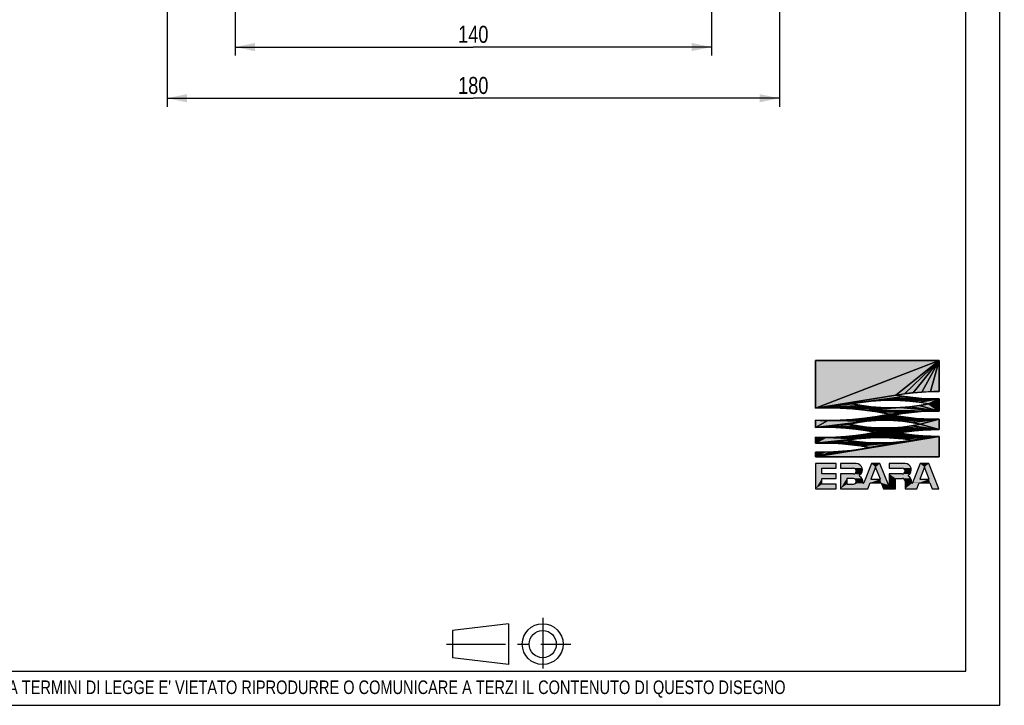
# Model space of a CAD drawing. Header units: millimetres. Extents: x 0 to 841, y 0 to 594.
# Tile 8 of 15: x 552 to 841, y 0 to 202. Entities that reach past the tile are written whole.
import ezdxf

# ---------------------------------------------------------------- set-up
doc = ezdxf.new("R2010")
doc.units = ezdxf.units.MM
doc.header["$LTSCALE"] = 46.2
doc.linetypes.add('CENTER', pattern=[0.6, 0.375, -0.075, 0.075, -0.075])
doc.layers.get('0').update_dxf_attribs({"linetype": 'CONTINUOUS'})
doc.layers.add('DEFAULT_1', color=7, linetype='CENTER')
doc.layers.add('QUOTE', color=7, linetype='CONTINUOUS')
doc.styles.get("Standard").update_dxf_attribs({"font": 'txt', "width": 0.8})
doc.styles.add('TEXTSTYLE_2', font='txt', dxfattribs={"width": 0.8})
doc.dimstyles.new('DIMSTYLE_3', dxfattribs={"dimtxt": 5, "dimasz": 5.8, "dimexe": 1.25, "dimexo": 1.5, "dimtad": 1, "dimdec": 3, "dimdsep": 46, "dimtxsty": 'STANDARD', "dimblk": '_FILLED', "dimblk1": '_FILLED', "dimblk2": '_FILLED', "dimcen": 0.09, "dimadec": 3, "dimazin": 2, "dimtp": 0.5, "dimtm": 0.5, "dimtfac": 1, "dimtdec": 3, "dimtofl": 0, "dimtmove": 0, "dimatfit": 3, "dimldrblk": '_FILLED', "dimfxl": 1, "dimtolj": 1, "dimarcsym": 0})

# ---------------------------------------------------------------- blocks, each defined once
blk = doc.blocks.new('EBARA_BL0', base_point=(804.25, 82.53))
at = {"color": 7, "linetype": 'CONTINUOUS'}
for p, q in [((822.18, 101.41), (785.87, 87.4)), ((785.87, 101.41), (785.87, 87.4)), ((785.87, 87.4), (822.18, 101.41)), ((822.18, 101.41), (785.87, 101.41)), ((785.87, 101.41), (822.18, 101.41)), ((785.87, 87.4), (785.87, 101.41)), ((822.18, 101.41), (809.46, 91.15)), ((809.46, 91.15), (822.18, 101.41)), ((822.18, 101.41), (811.99, 91.55)), ((811.99, 91.55), (822.18, 101.41)), ((822.18, 101.41), (814.53, 91.86)), ((814.53, 91.86), (822.18, 101.41)), ((822.18, 101.41), (817.07, 92.08)), ((817.07, 92.08), (822.18, 101.41)), ((822.18, 101.41), (819.63, 92.21)), ((819.63, 92.21), (822.18, 101.41)), ((822.18, 92.25), (822.18, 101.41)), ((822.18, 101.41), (822.18, 92.25)), ((809.46, 91.15), (785.87, 87.4)), ((785.87, 87.4), (809.46, 91.15)), ((811.99, 90.75), (785.87, 87.4)), ((785.87, 87.4), (811.99, 90.75)), ((811.99, 90.75), (802.23, 89.43)), ((802.23, 89.43), (811.99, 90.75)), ((814.53, 90.44), (802.23, 89.43)), ((802.23, 89.43), (814.53, 90.44)), ((814.53, 90.44), (805.06, 89.64)), ((805.06, 89.64), (814.53, 90.44)), ((817.07, 90.22), (805.06, 89.64)), ((805.06, 89.64), (817.07, 90.22)), ((819.63, 90.09), (805.06, 89.64)), ((805.06, 89.64), (819.63, 90.09)), ((819.63, 90.09), (807.89, 89.71)), ((807.89, 89.71), (819.63, 90.09)), ((807.89, 89.71), (822.18, 90.05)), ((822.18, 90.05), (807.89, 89.71)), ((809.46, 91.15), (811.99, 91.55)), ((811.99, 90.75), (809.46, 91.15)), ((810.72, 89.64), (822.18, 90.05)), ((822.18, 90.05), (810.72, 89.64)), ((811.99, 91.55), (814.53, 91.86)), ((814.53, 90.44), (811.99, 90.75)), ((813.55, 89.43), (822.18, 90.05)), ((822.18, 90.05), (813.55, 89.43)), ((814.53, 91.86), (817.07, 92.08)), ((817.07, 90.22), (814.53, 90.44)), ((816.36, 89.08), (822.18, 90.05)), ((822.18, 90.05), (816.36, 89.08)), ((817.07, 92.08), (819.63, 92.21)), ((819.63, 90.09), (817.07, 90.22)), ((819.15, 88.59), (822.18, 90.05)), ((822.18, 90.05), (819.15, 88.59)), ((819.63, 92.21), (822.18, 92.25)), ((822.18, 90.05), (819.63, 90.09)), ((822.18, 86.51), (822.18, 90.05)), ((822.18, 90.05), (822.18, 86.51)), ((802.23, 89.43), (785.87, 87.4)), ((785.87, 87.4), (802.23, 89.43)), ((799.42, 89.08), (785.87, 87.4)), ((785.87, 87.4), (799.42, 89.08)), ((796.63, 88.59), (785.87, 87.4)), ((785.87, 87.4), (796.63, 88.59)), ((799.42, 88.1), (785.87, 87.4)), ((785.87, 87.4), (799.42, 88.1)), ((802.23, 87.75), (785.87, 87.4)), ((785.87, 87.4), (802.23, 87.75)), ((785.87, 87.4), (789.5, 87.46)), ((802.23, 87.75), (789.5, 87.46)), ((789.5, 87.46), (802.23, 87.75)), ((805.06, 87.54), (789.5, 87.46)), ((789.5, 87.46), (805.06, 87.54)), ((789.5, 87.46), (807.89, 87.47)), ((807.89, 87.47), (789.5, 87.46)), ((789.5, 87.46), (793.13, 87.37)), ((793.13, 87.37), (807.89, 87.47)), ((807.89, 87.47), (793.13, 87.37)), ((793.13, 87.37), (796.75, 87.14)), ((796.63, 88.59), (799.42, 89.08)), ((799.42, 88.1), (796.63, 88.59)), ((796.75, 87.14), (810.72, 87.54)), ((810.72, 87.54), (796.75, 87.14)), ((796.75, 87.14), (807.89, 87.47)), ((807.89, 87.47), (796.75, 87.14)), ((796.75, 87.14), (800.36, 86.77)), ((799.42, 89.08), (802.23, 89.43)), ((802.23, 87.75), (799.42, 88.1)), ((800.36, 86.77), (810.72, 87.54)), ((810.72, 87.54), (800.36, 86.77)), ((802.23, 89.43), (805.06, 89.64)), ((805.06, 87.54), (802.23, 87.75)), ((805.06, 89.64), (807.89, 89.71)), ((807.89, 87.47), (805.06, 87.54)), ((807.89, 89.71), (810.72, 89.64)), ((810.72, 87.54), (807.89, 87.47)), ((810.72, 89.64), (813.55, 89.43)), ((813.55, 87.75), (810.72, 87.54)), ((822.18, 86.51), (810.72, 87.54)), ((810.72, 87.54), (822.18, 86.51)), ((813.55, 89.43), (816.36, 89.08)), ((816.36, 88.1), (813.55, 87.75)), ((822.18, 86.51), (813.55, 87.75)), ((813.55, 87.75), (822.18, 86.51)), ((816.36, 89.08), (819.15, 88.59)), ((819.15, 88.59), (816.36, 88.1)), ((822.18, 86.51), (816.36, 88.1)), ((816.36, 88.1), (822.18, 86.51)), ((822.18, 86.51), (819.15, 88.59)), ((819.15, 88.59), (822.18, 86.51)), ((793.13, 83.82), (822.18, 84.1)), ((822.18, 84.1), (793.13, 83.82)), ((796.75, 84.05), (793.13, 83.82)), ((800.36, 84.42), (796.75, 84.05)), ((815.41, 84.36), (796.75, 84.05)), ((796.75, 84.05), (815.41, 84.36)), ((817.66, 84.2), (796.75, 84.05)), ((796.75, 84.05), (817.66, 84.2)), ((819.92, 84.11), (796.75, 84.05)), ((796.75, 84.05), (819.92, 84.11)), ((796.75, 84.05), (822.18, 84.1)), ((822.18, 84.1), (796.75, 84.05)), ((800.36, 86.77), (822.18, 86.51)), ((822.18, 86.51), (800.36, 86.77)), ((800.36, 86.77), (819.47, 86.48)), ((800.36, 86.77), (803.95, 86.25)), ((819.47, 86.48), (800.36, 86.77)), ((803.95, 84.94), (800.36, 84.42)), ((810.92, 84.92), (800.36, 84.42)), ((800.36, 84.42), (810.92, 84.92)), ((800.36, 84.42), (813.16, 84.6)), ((813.16, 84.6), (800.36, 84.42)), ((800.36, 84.42), (815.41, 84.36)), ((815.41, 84.36), (800.36, 84.42)), ((819.47, 86.48), (803.95, 86.25)), ((803.95, 86.25), (819.47, 86.48)), ((803.95, 86.25), (816.76, 86.34)), ((816.76, 86.34), (803.95, 86.25)), ((803.95, 86.25), (814.06, 86.1)), ((803.95, 86.25), (807.52, 85.6)), ((814.06, 86.1), (803.95, 86.25)), ((807.52, 85.6), (803.95, 84.94)), ((803.95, 84.94), (808.7, 85.31)), ((808.7, 85.31), (803.95, 84.94)), ((803.95, 84.94), (810.92, 84.92)), ((810.92, 84.92), (803.95, 84.94)), ((806.18, 83.78), (822.18, 84.1)), ((822.18, 84.1), (806.18, 83.78)), ((814.06, 86.1), (807.52, 85.6)), ((807.52, 85.6), (814.06, 86.1)), ((807.52, 85.6), (811.37, 85.76)), ((811.37, 85.76), (807.52, 85.6)), ((807.52, 85.6), (808.7, 85.31)), ((808.7, 85.31), (807.52, 85.6)), ((808.7, 85.31), (811.37, 85.76)), ((810.92, 84.92), (808.7, 85.31)), ((808.81, 83.71), (822.18, 84.1)), ((822.18, 84.1), (808.81, 83.71)), ((813.16, 84.6), (810.92, 84.92)), ((811.37, 85.76), (814.06, 86.1)), ((811.43, 83.49), (822.18, 84.1)), ((822.18, 84.1), (811.43, 83.49)), ((815.41, 84.36), (813.16, 84.6)), ((814.03, 83.13), (822.18, 84.1)), ((822.18, 84.1), (814.03, 83.13)), ((814.06, 86.1), (816.76, 86.34)), ((817.66, 84.2), (815.41, 84.36)), ((816.61, 82.63), (822.18, 84.1)), ((822.18, 84.1), (816.61, 82.63)), ((816.76, 86.34), (819.47, 86.48)), ((819.92, 84.11), (817.66, 84.2)), ((819.47, 86.48), (822.18, 86.51)), ((822.18, 84.1), (819.92, 84.11)), ((822.18, 81.07), (822.18, 84.1)), ((822.18, 84.1), (822.18, 81.07)), ((785.87, 83.79), (785.87, 81.71)), ((789.5, 83.73), (785.87, 83.79)), ((785.87, 81.71), (785.87, 83.79)), ((789.5, 83.73), (785.87, 81.71)), ((785.87, 81.71), (789.5, 83.73)), ((800.94, 83.49), (785.87, 81.71)), ((785.87, 81.71), (800.94, 83.49)), ((798.33, 83.13), (785.87, 81.71)), ((785.87, 81.71), (798.33, 83.13)), ((795.75, 82.63), (785.87, 81.71)), ((785.87, 81.71), (795.75, 82.63)), ((798.33, 82.15), (785.87, 81.71)), ((785.87, 81.71), (798.33, 82.15)), ((785.87, 81.71), (788.83, 81.76)), ((798.33, 82.15), (788.83, 81.76)), ((788.83, 81.76), (798.33, 82.15)), ((788.83, 81.76), (800.94, 81.8)), ((800.94, 81.8), (788.83, 81.76)), ((788.83, 81.76), (791.78, 81.69)), ((793.13, 83.82), (789.5, 83.73)), ((789.5, 83.73), (806.18, 83.78)), ((806.18, 83.78), (789.5, 83.73)), ((789.5, 83.73), (803.56, 83.71)), ((803.56, 83.71), (789.5, 83.73)), ((789.5, 83.73), (800.94, 83.49)), ((800.94, 83.49), (789.5, 83.73)), ((791.78, 81.69), (800.94, 81.8)), ((800.94, 81.8), (791.78, 81.69)), ((791.78, 81.69), (803.56, 81.6)), ((791.78, 81.69), (794.72, 81.51)), ((803.56, 81.6), (791.78, 81.69)), ((806.18, 83.78), (793.13, 83.82)), ((793.13, 83.82), (806.18, 83.78)), ((803.56, 81.6), (794.72, 81.51)), ((794.72, 81.51), (803.56, 81.6)), ((794.72, 81.51), (806.18, 81.53)), ((806.18, 81.53), (794.72, 81.51)), ((794.72, 81.51), (797.66, 81.21)), ((795.75, 82.63), (798.33, 83.13)), ((798.33, 82.15), (795.75, 82.63)), ((797.66, 81.21), (808.81, 81.6)), ((808.81, 81.6), (797.66, 81.21)), ((797.66, 81.21), (806.18, 81.53)), ((806.18, 81.53), (797.66, 81.21)), ((797.66, 81.21), (822.18, 81.07)), ((797.66, 81.21), (800.58, 80.78)), ((822.18, 81.07), (797.66, 81.21)), ((798.33, 83.13), (800.94, 83.49)), ((800.94, 81.8), (798.33, 82.15)), ((822.18, 81.07), (800.58, 80.78)), ((800.58, 80.78), (822.18, 81.07)), ((800.94, 83.49), (803.56, 83.71)), ((803.56, 81.6), (800.94, 81.8)), ((803.56, 83.71), (806.18, 83.78)), ((806.18, 81.53), (803.56, 81.6)), ((806.18, 83.78), (808.81, 83.71)), ((808.81, 81.6), (806.18, 81.53)), ((808.81, 83.71), (811.43, 83.49)), ((811.43, 81.8), (808.81, 81.6)), ((822.18, 81.07), (808.81, 81.6)), ((808.81, 81.6), (822.18, 81.07)), ((811.43, 83.49), (814.03, 83.13)), ((814.03, 82.15), (811.43, 81.8)), ((822.18, 81.07), (811.43, 81.8)), ((811.43, 81.8), (822.18, 81.07)), ((814.03, 83.13), (816.61, 82.63)), ((816.61, 82.63), (814.03, 82.15)), ((822.18, 81.07), (814.03, 82.15)), ((814.03, 82.15), (822.18, 81.07)), ((822.18, 81.07), (816.61, 82.63)), ((816.61, 82.63), (822.18, 81.07)), ((819.77, 81.02), (822.18, 81.07)), ((785.87, 73), (822.18, 79.07)), ((822.18, 79.07), (785.87, 73)), ((785.87, 78.78), (785.87, 77.08)), ((788.83, 78.73), (785.87, 78.78)), ((785.87, 77.08), (785.87, 78.78)), ((788.83, 78.73), (785.87, 77.08)), ((785.87, 77.08), (788.83, 78.73)), ((797.88, 78.31), (785.87, 77.08)), ((785.87, 77.08), (797.88, 78.31)), ((788.83, 78.73), (822.18, 79.07)), ((822.18, 79.07), (788.83, 78.73)), ((791.78, 78.8), (788.83, 78.73)), ((803.35, 78.7), (788.83, 78.73)), ((788.83, 78.73), (800.61, 78.57)), ((800.61, 78.57), (788.83, 78.73)), ((788.83, 78.73), (797.88, 78.31)), ((797.88, 78.31), (788.83, 78.73)), ((788.83, 78.73), (803.35, 78.7)), ((791.78, 78.8), (822.18, 79.07)), ((822.18, 79.07), (791.78, 78.8)), ((794.72, 78.99), (791.78, 78.8)), ((797.66, 79.29), (794.72, 78.99)), ((817.35, 79.25), (794.72, 78.99)), ((794.72, 78.99), (817.35, 79.25)), ((819.77, 79.13), (794.72, 78.99)), ((794.72, 78.99), (819.77, 79.13)), ((794.72, 78.99), (822.18, 79.07)), ((822.18, 79.07), (794.72, 78.99)), ((795.17, 77.92), (797.88, 78.31)), ((800.58, 79.71), (797.66, 79.29)), ((797.66, 79.29), (814.94, 79.45)), ((814.94, 79.45), (797.66, 79.29)), ((797.66, 79.29), (817.35, 79.25)), ((817.35, 79.25), (797.66, 79.29)), ((797.88, 78.31), (800.61, 78.57)), ((799.08, 75.31), (822.18, 79.07)), ((822.18, 79.07), (799.08, 75.31)), ((819.77, 81.02), (800.58, 80.78)), ((800.58, 80.78), (819.77, 81.02)), ((800.58, 80.78), (817.35, 80.89)), ((817.35, 80.89), (800.58, 80.78)), ((800.58, 80.78), (814.94, 80.69)), ((800.58, 80.78), (803.49, 80.25)), ((814.94, 80.69), (800.58, 80.78)), ((803.49, 80.25), (800.58, 79.71)), ((810.14, 80.07), (800.58, 79.71)), ((800.58, 79.71), (810.14, 80.07)), ((800.58, 79.71), (812.54, 79.72)), ((812.54, 79.72), (800.58, 79.71)), ((800.58, 79.71), (814.94, 79.45)), ((814.94, 79.45), (800.58, 79.71)), ((800.61, 78.57), (803.35, 78.7)), ((801.69, 75.76), (822.18, 79.07)), ((822.18, 79.07), (801.69, 75.76)), ((803.35, 78.7), (822.18, 79.07)), ((822.18, 79.07), (803.35, 78.7)), ((803.35, 78.7), (806.09, 78.7)), ((814.94, 80.69), (803.49, 80.25)), ((803.49, 80.25), (814.94, 80.69)), ((803.49, 80.25), (812.54, 80.42)), ((812.54, 80.42), (803.49, 80.25)), ((803.49, 80.25), (810.14, 80.07)), ((810.14, 80.07), (803.49, 80.25)), ((806.09, 78.7), (822.18, 79.07)), ((822.18, 79.07), (806.09, 78.7)), ((806.09, 78.7), (808.83, 78.57)), ((808.83, 78.57), (822.18, 79.07)), ((822.18, 79.07), (808.83, 78.57)), ((808.83, 78.57), (811.56, 78.31)), ((810.14, 80.07), (812.54, 80.42)), ((812.54, 79.72), (810.14, 80.07)), ((811.56, 78.31), (822.18, 79.07)), ((822.18, 79.07), (811.56, 78.31)), ((811.56, 78.31), (814.28, 77.92)), ((812.54, 80.42), (814.94, 80.69)), ((814.94, 79.45), (812.54, 79.72)), ((814.28, 77.92), (822.18, 79.07)), ((822.18, 79.07), (814.28, 77.92)), ((814.94, 80.69), (817.35, 80.89)), ((817.35, 79.25), (814.94, 79.45)), ((817.35, 80.89), (819.77, 81.02)), ((819.77, 79.13), (817.35, 79.25)), ((822.18, 79.07), (819.77, 79.13)), ((822.18, 73), (822.18, 79.07)), ((822.18, 79.07), (822.18, 73)), ((795.17, 77.92), (785.87, 77.08)), ((785.87, 77.08), (795.17, 77.92)), ((797.88, 77.53), (785.87, 77.08)), ((785.87, 77.08), (797.88, 77.53)), ((800.61, 77.26), (785.87, 77.08)), ((785.87, 77.08), (800.61, 77.26)), ((785.87, 77.08), (788.52, 77.1)), ((785.87, 73), (799.08, 75.31)), ((799.08, 75.31), (785.87, 73)), ((800.61, 77.26), (788.52, 77.1)), ((788.52, 77.1), (800.61, 77.26)), ((788.52, 77.1), (806.09, 77.13)), ((803.35, 77.13), (788.52, 77.1)), ((788.52, 77.1), (803.35, 77.13)), ((806.09, 77.13), (788.52, 77.1)), ((788.52, 77.1), (791.17, 77.03)), ((791.17, 77.03), (806.09, 77.13)), ((806.09, 77.13), (791.17, 77.03)), ((791.17, 77.03), (793.82, 76.86)), ((793.82, 76.86), (806.09, 77.13)), ((806.09, 77.13), (793.82, 76.86)), ((793.82, 76.86), (796.46, 76.59)), ((797.88, 77.53), (795.17, 77.92)), ((796.46, 76.59), (808.83, 77.26)), ((808.83, 77.26), (796.46, 76.59)), ((796.46, 76.59), (806.09, 77.13)), ((806.09, 77.13), (796.46, 76.59)), ((796.46, 76.59), (799.08, 76.23)), ((799.08, 75.31), (796.46, 74.95)), ((800.61, 77.26), (797.88, 77.53)), ((799.08, 76.23), (811.56, 77.53)), ((811.56, 77.53), (799.08, 76.23)), ((799.08, 76.23), (808.83, 77.26)), ((808.83, 77.26), (799.08, 76.23)), ((799.08, 76.23), (801.69, 75.76)), ((801.69, 75.76), (799.08, 75.31)), ((803.35, 77.13), (800.61, 77.26)), ((801.69, 75.76), (814.28, 77.92)), ((814.28, 77.92), (801.69, 75.76)), ((801.69, 75.76), (811.56, 77.53)), ((811.56, 77.53), (801.69, 75.76)), ((806.09, 77.13), (803.35, 77.13)), ((808.83, 77.26), (806.09, 77.13)), ((811.56, 77.53), (808.83, 77.26)), ((814.28, 77.92), (811.56, 77.53)), ((785.87, 73), (796.46, 74.95)), ((796.46, 74.95), (785.87, 73)), ((785.87, 73), (793.82, 74.68)), ((793.82, 74.68), (785.87, 73)), ((785.87, 73), (791.17, 74.51)), ((791.17, 74.51), (785.87, 73)), ((785.87, 74.46), (785.87, 73)), ((788.52, 74.44), (785.87, 74.46)), ((785.87, 73), (785.87, 74.46)), ((785.87, 73), (788.52, 74.44)), ((788.52, 74.44), (785.87, 73)), ((785.87, 73), (822.18, 73)), ((822.18, 73), (785.87, 73)), ((791.17, 74.51), (788.52, 74.44)), ((793.82, 74.68), (791.17, 74.51)), ((796.46, 74.95), (793.82, 74.68)), ((791.93, 71.05), (785.87, 71.05)), ((785.87, 71.05), (785.87, 63.66)), ((787.72, 69.71), (791.93, 69.71)), ((787.72, 68.02), (787.72, 69.71)), ((791.93, 69.71), (791.93, 71.05)), ((797.81, 71.05), (793.16, 71.05)), ((793.16, 71.05), (793.16, 69.71)), ((793.16, 69.71), (796.97, 69.71)), ((802.29, 71.05), (800.03, 65.39)), ((803.52, 69.99), (802.12, 66.5)), ((804.75, 71.05), (802.29, 71.05)), ((804.91, 66.5), (803.52, 69.99)), ((807.25, 64.8), (804.75, 71.05)), ((812.17, 71.05), (807.52, 71.05)), ((807.52, 71.05), (807.52, 69.71)), ((807.52, 69.71), (811.33, 69.71)), ((816.65, 71.05), (814.39, 65.41)), ((817.88, 69.99), (816.48, 66.5)), ((819.11, 71.05), (816.65, 71.05)), ((819.27, 66.5), (817.88, 69.99)), ((822.06, 63.66), (819.11, 71.05)), ((791.93, 68.02), (787.72, 68.02)), ((787.72, 66.69), (791.93, 66.69)), ((787.72, 64.99), (787.72, 66.69)), ((791.93, 66.69), (791.93, 68.02)), ((796.97, 68.02), (793.16, 68.02)), ((793.16, 68.02), (793.16, 63.66)), ((796.97, 66.69), (795, 66.69)), ((795, 66.69), (795, 64.99)), ((811.33, 68.02), (807.52, 68.02)), ((807.52, 68.02), (807.52, 64.85)), ((809.36, 66.69), (811.37, 66.69)), ((809.36, 63.66), (809.36, 66.69)), ((791.93, 64.99), (787.72, 64.99)), ((791.93, 63.66), (791.93, 64.99)), ((795, 64.99), (796.97, 64.99)), ((801.24, 63.66), (801.94, 65.4)), ((801.94, 65.4), (805.1, 65.4)), ((802.12, 66.5), (804.91, 66.5)), ((805.1, 65.4), (805.79, 63.66)), ((812.17, 65.87), (812.17, 63.66)), ((815.6, 63.66), (816.3, 65.4)), ((816.3, 65.4), (819.46, 65.4)), ((816.48, 66.5), (819.27, 66.5)), ((819.46, 65.4), (820.15, 63.66)), ((785.87, 63.66), (791.93, 63.66)), ((793.16, 63.66), (801.24, 63.66)), ((805.79, 63.66), (809.36, 63.66)), ((812.17, 63.66), (815.6, 63.66)), ((820.15, 63.66), (822.06, 63.66))]:
    blk.add_line(p, q, dxfattribs=at)
for centre, radius, start, end in [((822.08, 19.39), 72.86, 89.9211, 99.9748), ((822.08, 162.71), 72.67, 259.9974, 270.0791), ((789.13, -4.15), 91.61, 78.415, 92.0347), ((807.89, 32.57), 57.14, 78.6329, 101.3671), ((807.89, 144.64), 57.17, 258.6407, 281.3593), ((789.13, 175.34), 91.61, 267.9653, 281.585), ((821.62, 16), 70.51, 89.5451, 100.5654), ((821.39, 150.82), 66.73, 259.0346, 270.6838), ((788.62, 8.02), 73.74, 78.37, 92.1352), ((806.18, 35.66), 48.12, 77.4794, 102.5209), ((806.18, 131.18), 49.65, 257.8721, 282.1282), ((822.62, 2.61), 78.46, 90.321, 99.1535), ((788.62, 152.47), 73.74, 267.8648, 281.63), ((804.72, 21.31), 57.41, 80.419, 99.581), ((822.62, 157.53), 78.46, 260.8465, 269.679), ((787.9, 5.53), 71.57, 78.8935, 91.6259), ((787.83, 147.3), 72.86, 268.4651, 280.9705), ((804.72, 134.43), 57.31, 260.4022, 279.5978), ((796.97, 68.87), 0.846, 270.0055, 89.9945), ((797.81, 69.24), 1.81, 303.3213, 89.9975), ((811.33, 68.87), 0.846, 270.0055, 89.9945), ((812.18, 69.24), 1.81, 300.7885, 90.0231), ((796.97, 65.84), 0.846, 270.0056, 89.9944), ((798.92, 67.56), 0.2, 123.3413, 236.2957), ((797.62, 65.61), 2.14, 355.8945, 56.313), ((811.37, 65.88), 0.809, 359.4794, 89.9999), ((813.17, 67.56), 0.14, 120.8173, 238.5397), ((811.98, 65.61), 2.15, 356.413, 58.5531), ((799.9, 65.45), 0.14, 175.9511, 338.0176), ((807.38, 64.85), 0.14, 201.7137, 0.004), ((814.26, 65.47), 0.14, 176.4576, 338.0865)]:
    blk.add_arc(centre, radius, start, end, dxfattribs=at)
for points in [[(785.87, 87.4), (822.18, 101.41), (809.46, 91.15)], [(785.87, 87.4), (785.87, 101.41), (822.18, 101.41)], [(809.46, 91.15), (822.18, 101.41), (811.99, 91.55)], [(811.99, 91.55), (822.18, 101.41), (814.53, 91.86)], [(814.53, 91.86), (822.18, 101.41), (817.07, 92.08)], [(817.07, 92.08), (822.18, 101.41), (819.63, 92.21)], [(819.63, 92.21), (822.18, 101.41), (822.18, 92.25)], [(785.87, 87.4), (809.46, 91.15), (811.99, 90.75)], [(785.87, 87.4), (811.99, 90.75), (802.23, 89.43)], [(802.23, 89.43), (811.99, 90.75), (814.53, 90.44)], [(802.23, 89.43), (814.53, 90.44), (805.06, 89.64)], [(805.06, 89.64), (814.53, 90.44), (817.07, 90.22)], [(805.06, 89.64), (817.07, 90.22), (819.63, 90.09)], [(805.06, 89.64), (819.63, 90.09), (807.89, 89.71)], [(807.89, 89.71), (819.63, 90.09), (822.18, 90.05)], [(822.18, 90.05), (810.72, 89.64), (807.89, 89.71)], [(822.18, 90.05), (813.55, 89.43), (810.72, 89.64)], [(822.18, 90.05), (816.36, 89.08), (813.55, 89.43)], [(822.18, 90.05), (819.15, 88.59), (816.36, 89.08)], [(822.18, 90.05), (822.18, 86.51), (819.15, 88.59)], [(785.87, 87.4), (802.23, 89.43), (799.42, 89.08)], [(785.87, 87.4), (799.42, 89.08), (796.63, 88.59)], [(785.87, 87.4), (796.63, 88.59), (799.42, 88.1)], [(785.87, 87.4), (799.42, 88.1), (802.23, 87.75)], [(785.87, 87.4), (802.23, 87.75), (789.5, 87.46)], [(789.5, 87.46), (802.23, 87.75), (805.06, 87.54)], [(789.5, 87.46), (805.06, 87.54), (807.89, 87.47)], [(807.89, 87.47), (793.13, 87.37), (789.5, 87.46)], [(807.89, 87.47), (796.75, 87.14), (793.13, 87.37)], [(810.72, 87.54), (796.75, 87.14), (807.89, 87.47)], [(810.72, 87.54), (800.36, 86.77), (796.75, 87.14)], [(810.72, 87.54), (822.18, 86.51), (800.36, 86.77)], [(813.55, 87.75), (822.18, 86.51), (810.72, 87.54)], [(816.36, 88.1), (822.18, 86.51), (813.55, 87.75)], [(819.15, 88.59), (822.18, 86.51), (816.36, 88.1)], [(822.18, 84.1), (793.13, 83.82), (796.75, 84.05)], [(822.18, 84.1), (806.18, 83.78), (793.13, 83.82)], [(796.75, 84.05), (800.36, 84.42), (815.41, 84.36)], [(796.75, 84.05), (815.41, 84.36), (817.66, 84.2)], [(796.75, 84.05), (817.66, 84.2), (819.92, 84.11)], [(796.75, 84.05), (819.92, 84.11), (822.18, 84.1)], [(819.47, 86.48), (800.36, 86.77), (822.18, 86.51)], [(803.95, 86.25), (800.36, 86.77), (819.47, 86.48)], [(800.36, 84.42), (803.95, 84.94), (810.92, 84.92)], [(800.36, 84.42), (810.92, 84.92), (813.16, 84.6)], [(813.16, 84.6), (815.41, 84.36), (800.36, 84.42)], [(803.95, 86.25), (819.47, 86.48), (816.76, 86.34)], [(816.76, 86.34), (814.06, 86.1), (803.95, 86.25)], [(807.52, 85.6), (803.95, 86.25), (814.06, 86.1)], [(803.95, 84.94), (807.52, 85.6), (808.7, 85.31)], [(808.7, 85.31), (810.92, 84.92), (803.95, 84.94)], [(822.18, 84.1), (808.81, 83.71), (806.18, 83.78)], [(807.52, 85.6), (814.06, 86.1), (811.37, 85.76)], [(811.37, 85.76), (808.7, 85.31), (807.52, 85.6)], [(822.18, 84.1), (811.43, 83.49), (808.81, 83.71)], [(822.18, 84.1), (814.03, 83.13), (811.43, 83.49)], [(822.18, 84.1), (816.61, 82.63), (814.03, 83.13)], [(822.18, 84.1), (822.18, 81.07), (816.61, 82.63)], [(785.87, 81.71), (785.87, 83.79), (789.5, 83.73)], [(785.87, 81.71), (789.5, 83.73), (800.94, 83.49)], [(785.87, 81.71), (800.94, 83.49), (798.33, 83.13)], [(785.87, 81.71), (798.33, 83.13), (795.75, 82.63)], [(785.87, 81.71), (795.75, 82.63), (798.33, 82.15)], [(785.87, 81.71), (798.33, 82.15), (788.83, 81.76)], [(788.83, 81.76), (798.33, 82.15), (800.94, 81.8)], [(800.94, 81.8), (791.78, 81.69), (788.83, 81.76)], [(789.5, 83.73), (793.13, 83.82), (806.18, 83.78)], [(806.18, 83.78), (803.56, 83.71), (789.5, 83.73)], [(800.94, 83.49), (789.5, 83.73), (803.56, 83.71)], [(800.94, 81.8), (803.56, 81.6), (791.78, 81.69)], [(794.72, 81.51), (791.78, 81.69), (803.56, 81.6)], [(794.72, 81.51), (803.56, 81.6), (806.18, 81.53)], [(806.18, 81.53), (797.66, 81.21), (794.72, 81.51)], [(808.81, 81.6), (797.66, 81.21), (806.18, 81.53)], [(808.81, 81.6), (822.18, 81.07), (797.66, 81.21)], [(800.58, 80.78), (797.66, 81.21), (822.18, 81.07)], [(800.58, 80.78), (822.18, 81.07), (819.77, 81.02)], [(811.43, 81.8), (822.18, 81.07), (808.81, 81.6)], [(814.03, 82.15), (822.18, 81.07), (811.43, 81.8)], [(816.61, 82.63), (822.18, 81.07), (814.03, 82.15)], [(822.18, 79.07), (785.87, 73), (799.08, 75.31)], [(822.18, 79.07), (822.18, 73), (785.87, 73)], [(785.87, 77.08), (785.87, 78.78), (788.83, 78.73)], [(785.87, 77.08), (788.83, 78.73), (797.88, 78.31)], [(785.87, 77.08), (797.88, 78.31), (795.17, 77.92)], [(822.18, 79.07), (788.83, 78.73), (791.78, 78.8)], [(822.18, 79.07), (803.35, 78.7), (788.83, 78.73)], [(800.61, 78.57), (788.83, 78.73), (803.35, 78.7)], [(797.88, 78.31), (788.83, 78.73), (800.61, 78.57)], [(822.18, 79.07), (791.78, 78.8), (794.72, 78.99)], [(794.72, 78.99), (797.66, 79.29), (817.35, 79.25)], [(794.72, 78.99), (817.35, 79.25), (819.77, 79.13)], [(794.72, 78.99), (819.77, 79.13), (822.18, 79.07)], [(797.66, 79.29), (800.58, 79.71), (814.94, 79.45)], [(814.94, 79.45), (817.35, 79.25), (797.66, 79.29)], [(822.18, 79.07), (799.08, 75.31), (801.69, 75.76)], [(800.58, 80.78), (819.77, 81.02), (817.35, 80.89)], [(817.35, 80.89), (814.94, 80.69), (800.58, 80.78)], [(803.49, 80.25), (800.58, 80.78), (814.94, 80.69)], [(800.58, 79.71), (803.49, 80.25), (810.14, 80.07)], [(800.58, 79.71), (810.14, 80.07), (812.54, 79.72)], [(812.54, 79.72), (814.94, 79.45), (800.58, 79.71)], [(822.18, 79.07), (801.69, 75.76), (814.28, 77.92)], [(822.18, 79.07), (806.09, 78.7), (803.35, 78.7)], [(803.49, 80.25), (814.94, 80.69), (812.54, 80.42)], [(812.54, 80.42), (810.14, 80.07), (803.49, 80.25)], [(822.18, 79.07), (808.83, 78.57), (806.09, 78.7)], [(822.18, 79.07), (811.56, 78.31), (808.83, 78.57)], [(822.18, 79.07), (814.28, 77.92), (811.56, 78.31)], [(785.87, 77.08), (795.17, 77.92), (797.88, 77.53)], [(785.87, 77.08), (797.88, 77.53), (800.61, 77.26)], [(785.87, 77.08), (800.61, 77.26), (788.52, 77.1)], [(799.08, 75.31), (785.87, 73), (796.46, 74.95)], [(788.52, 77.1), (800.61, 77.26), (803.35, 77.13)], [(788.52, 77.1), (803.35, 77.13), (806.09, 77.13)], [(806.09, 77.13), (791.17, 77.03), (788.52, 77.1)], [(806.09, 77.13), (793.82, 76.86), (791.17, 77.03)], [(806.09, 77.13), (796.46, 76.59), (793.82, 76.86)], [(808.83, 77.26), (796.46, 76.59), (806.09, 77.13)], [(808.83, 77.26), (799.08, 76.23), (796.46, 76.59)], [(811.56, 77.53), (799.08, 76.23), (808.83, 77.26)], [(811.56, 77.53), (801.69, 75.76), (799.08, 76.23)], [(814.28, 77.92), (801.69, 75.76), (811.56, 77.53)], [(796.46, 74.95), (785.87, 73), (793.82, 74.68)], [(793.82, 74.68), (785.87, 73), (791.17, 74.51)], [(791.17, 74.51), (785.87, 73), (788.52, 74.44)], [(785.87, 73), (785.87, 74.46), (788.52, 74.44)], [(791.93, 71.05), (787.72, 69.71), (785.87, 71.05)], [(785.87, 63.66), (785.87, 71.05), (787.72, 69.71)], [(791.93, 71.05), (787.72, 69.71), (785.87, 71.05)], [(785.87, 63.66), (785.87, 71.05), (787.72, 69.71)], [(787.72, 68.02), (785.87, 63.66), (787.72, 69.71)], [(787.72, 68.02), (785.87, 63.66), (787.72, 69.71)], [(791.93, 71.05), (791.93, 69.71), (787.72, 69.71)], [(791.93, 71.05), (791.93, 69.71), (787.72, 69.71)], [(798.05, 71.03), (793.16, 69.71), (797.81, 71.05)], [(793.16, 69.71), (793.16, 71.05), (797.81, 71.05)], [(798.27, 70.99), (793.16, 69.71), (798.05, 71.03)], [(798.49, 70.91), (793.16, 69.71), (798.27, 70.99)], [(798.7, 70.81), (793.16, 69.71), (798.49, 70.91)], [(798.89, 70.69), (793.16, 69.71), (798.7, 70.81)], [(799.07, 70.54), (793.16, 69.71), (798.89, 70.69)], [(799.23, 70.37), (793.16, 69.71), (799.07, 70.54)], [(799.36, 70.18), (793.16, 69.71), (799.23, 70.37)], [(799.47, 69.97), (793.16, 69.71), (799.36, 70.18)], [(799.55, 69.76), (793.16, 69.71), (799.47, 69.97)], [(793.16, 69.71), (799.55, 69.76), (796.97, 69.71)], [(796.97, 69.71), (799.55, 69.76), (797.08, 69.71)], [(797.08, 69.71), (799.55, 69.76), (797.19, 69.68)], [(797.19, 69.68), (799.55, 69.76), (797.29, 69.65)], [(797.29, 69.65), (799.55, 69.76), (797.39, 69.6)], [(797.39, 69.6), (799.55, 69.76), (797.48, 69.54)], [(799.55, 69.76), (799.6, 69.53), (797.48, 69.54)], [(797.57, 69.47), (797.48, 69.54), (799.6, 69.53)], [(797.57, 69.47), (799.6, 69.53), (797.64, 69.38)], [(799.6, 69.53), (799.62, 69.3), (797.64, 69.38)], [(800.03, 65.39), (802.29, 71.05), (803.52, 69.99)], [(802.12, 66.5), (800.03, 65.39), (803.52, 69.99)], [(804.75, 71.05), (803.52, 69.99), (802.29, 71.05)], [(803.52, 69.99), (804.75, 71.05), (804.91, 66.5)], [(804.91, 66.5), (804.75, 71.05), (805.1, 65.4)], [(804.75, 71.05), (807.25, 64.8), (805.1, 65.4)], [(812.4, 71.03), (807.52, 69.71), (812.17, 71.05)], [(807.52, 69.71), (807.52, 71.05), (812.17, 71.05)], [(812.62, 70.99), (807.52, 69.71), (812.4, 71.03)], [(812.83, 70.92), (807.52, 69.71), (812.62, 70.99)], [(813.04, 70.83), (807.52, 69.71), (812.83, 70.92)], [(813.23, 70.71), (807.52, 69.71), (813.04, 70.83)], [(813.4, 70.57), (807.52, 69.71), (813.23, 70.71)], [(813.56, 70.41), (807.52, 69.71), (813.4, 70.57)], [(813.69, 70.23), (807.52, 69.71), (813.56, 70.41)], [(813.8, 70.03), (807.52, 69.71), (813.69, 70.23)], [(813.89, 69.82), (807.52, 69.71), (813.8, 70.03)], [(807.52, 69.71), (813.89, 69.82), (811.33, 69.71)], [(811.33, 69.71), (813.89, 69.82), (811.44, 69.71)], [(811.44, 69.71), (813.89, 69.82), (811.55, 69.68)], [(811.55, 69.68), (813.89, 69.82), (811.65, 69.65)], [(813.89, 69.82), (813.95, 69.61), (811.65, 69.65)], [(811.75, 69.6), (811.65, 69.65), (813.95, 69.61)], [(811.75, 69.6), (813.95, 69.61), (811.84, 69.54)], [(811.84, 69.54), (813.95, 69.61), (811.93, 69.47)], [(813.95, 69.61), (813.98, 69.39), (811.93, 69.47)], [(814.39, 65.41), (816.65, 71.05), (817.88, 69.99)], [(816.48, 66.5), (814.39, 65.41), (817.88, 69.99)], [(819.11, 71.05), (817.88, 69.99), (816.65, 71.05)], [(817.88, 69.99), (819.11, 71.05), (819.27, 66.5)], [(819.27, 66.5), (819.11, 71.05), (819.46, 65.4)], [(819.46, 65.4), (819.11, 71.05), (820.15, 63.66)], [(819.11, 71.05), (822.06, 63.66), (820.15, 63.66)], [(787.72, 66.69), (785.87, 63.66), (787.72, 68.02)], [(787.72, 66.69), (785.87, 63.66), (787.72, 68.02)], [(787.72, 64.99), (785.87, 63.66), (787.72, 66.69)], [(787.72, 64.99), (785.87, 63.66), (787.72, 66.69)], [(791.93, 68.02), (791.93, 66.69), (787.72, 66.69)], [(791.93, 68.02), (787.72, 66.69), (787.72, 68.02)], [(791.93, 68.02), (791.93, 66.69), (787.72, 66.69)], [(791.93, 68.02), (787.72, 66.69), (787.72, 68.02)], [(796.97, 68.02), (795, 66.69), (793.16, 68.02)], [(793.16, 63.66), (793.16, 68.02), (795, 66.69)], [(795, 64.99), (793.16, 63.66), (795, 66.69)], [(798.99, 67.87), (795, 66.69), (796.97, 68.02)], [(798.81, 67.73), (795, 66.69), (798.99, 67.87)], [(798.79, 67.71), (795, 66.69), (798.81, 67.73)], [(798.77, 67.7), (795, 66.69), (798.79, 67.71)], [(798.76, 67.68), (795, 66.69), (798.77, 67.7)], [(798.74, 67.66), (795, 66.69), (798.76, 67.68)], [(798.73, 67.64), (795, 66.69), (798.74, 67.66)], [(798.73, 67.62), (795, 66.69), (798.73, 67.64)], [(798.72, 67.59), (795, 66.69), (798.73, 67.62)], [(798.72, 67.57), (795, 66.69), (798.72, 67.59)], [(798.72, 67.55), (795, 66.69), (798.72, 67.57)], [(798.72, 67.53), (795, 66.69), (798.72, 67.55)], [(798.73, 67.5), (795, 66.69), (798.72, 67.53)], [(798.73, 67.48), (795, 66.69), (798.73, 67.5)], [(798.74, 67.46), (795, 66.69), (798.73, 67.48)], [(798.76, 67.44), (795, 66.69), (798.74, 67.46)], [(798.77, 67.42), (795, 66.69), (798.76, 67.44)], [(798.79, 67.41), (795, 66.69), (798.77, 67.42)], [(798.81, 67.39), (795, 66.69), (798.79, 67.41)], [(798.96, 67.28), (795, 66.69), (798.81, 67.39)], [(799.1, 67.16), (795, 66.69), (798.96, 67.28)], [(799.23, 67.02), (795, 66.69), (799.1, 67.16)], [(799.35, 66.87), (795, 66.69), (799.23, 67.02)], [(799.45, 66.72), (795, 66.69), (799.35, 66.87)], [(795, 66.69), (799.45, 66.72), (796.97, 66.69)], [(796.97, 68.02), (797.08, 68.03), (799.16, 68.03)], [(799.16, 68.03), (798.99, 67.87), (796.97, 68.02)], [(796.97, 66.69), (799.45, 66.72), (797.08, 66.68)], [(797.19, 68.05), (799.3, 68.21), (797.08, 68.03)], [(799.3, 68.21), (799.16, 68.03), (797.08, 68.03)], [(797.08, 66.68), (799.45, 66.72), (797.19, 66.66)], [(797.29, 68.08), (799.3, 68.21), (797.19, 68.05)], [(797.19, 66.66), (799.45, 66.72), (797.29, 66.62)], [(797.39, 68.13), (799.3, 68.21), (797.29, 68.08)], [(797.29, 66.62), (799.45, 66.72), (797.39, 66.57)], [(797.48, 68.2), (799.3, 68.21), (797.39, 68.13)], [(799.45, 66.72), (799.54, 66.55), (797.39, 66.57)], [(797.48, 68.2), (797.57, 68.27), (799.3, 68.21)], [(797.64, 68.35), (799.42, 68.41), (797.57, 68.27)], [(799.42, 68.41), (799.3, 68.21), (797.57, 68.27)], [(797.7, 69.29), (797.64, 69.38), (799.62, 69.3)], [(797.64, 68.35), (797.7, 68.44), (799.42, 68.41)], [(797.7, 69.29), (799.62, 69.3), (797.75, 69.19)], [(797.75, 68.54), (799.51, 68.62), (797.7, 68.44)], [(799.51, 68.62), (799.42, 68.41), (797.7, 68.44)], [(797.75, 69.19), (799.62, 69.3), (797.79, 69.09)], [(797.75, 68.54), (797.79, 68.65), (799.51, 68.62)], [(799.62, 69.3), (799.62, 69.07), (797.79, 69.09)], [(797.81, 68.98), (797.79, 69.09), (799.62, 69.07)], [(797.81, 68.76), (799.58, 68.84), (797.79, 68.65)], [(799.58, 68.84), (799.51, 68.62), (797.79, 68.65)], [(797.81, 68.98), (799.62, 69.07), (797.81, 68.87)], [(799.62, 69.07), (799.58, 68.84), (797.81, 68.87)], [(797.81, 68.76), (797.81, 68.87), (799.58, 68.84)], [(807.49, 64.76), (809.36, 66.69), (807.48, 64.75)], [(809.36, 66.69), (809.36, 63.66), (807.48, 64.75)], [(807.5, 64.78), (809.36, 66.69), (807.49, 64.76)], [(807.51, 64.8), (809.36, 66.69), (807.5, 64.78)], [(807.52, 64.83), (809.36, 66.69), (807.51, 64.81)], [(807.51, 64.81), (809.36, 66.69), (807.51, 64.8)], [(811.33, 68.02), (809.36, 66.69), (807.52, 68.02)], [(807.52, 64.85), (807.52, 68.02), (809.36, 66.69)], [(807.52, 64.85), (809.36, 66.69), (807.52, 64.83)], [(813.45, 67.96), (809.36, 66.69), (811.33, 68.02)], [(813.29, 67.81), (809.36, 66.69), (813.45, 67.96)], [(813.1, 67.68), (809.36, 66.69), (813.29, 67.81)], [(813.09, 67.67), (809.36, 66.69), (813.1, 67.68)], [(813.08, 67.66), (809.36, 66.69), (813.09, 67.67)], [(813.07, 67.65), (809.36, 66.69), (813.08, 67.66)], [(813.06, 67.64), (809.36, 66.69), (813.07, 67.65)], [(813.05, 67.63), (809.36, 66.69), (813.06, 67.64)], [(813.04, 67.61), (809.36, 66.69), (813.05, 67.63)], [(813.04, 67.6), (809.36, 66.69), (813.04, 67.61)], [(813.03, 67.58), (809.36, 66.69), (813.04, 67.6)], [(813.03, 67.56), (809.36, 66.69), (813.03, 67.58)], [(813.03, 67.55), (809.36, 66.69), (813.03, 67.56)], [(813.04, 67.53), (809.36, 66.69), (813.03, 67.55)], [(813.04, 67.52), (809.36, 66.69), (813.04, 67.53)], [(813.05, 67.5), (809.36, 66.69), (813.04, 67.52)], [(813.05, 67.49), (809.36, 66.69), (813.05, 67.5)], [(813.06, 67.47), (809.36, 66.69), (813.05, 67.49)], [(813.07, 67.46), (809.36, 66.69), (813.06, 67.47)], [(813.09, 67.45), (809.36, 66.69), (813.07, 67.46)], [(813.1, 67.44), (809.36, 66.69), (813.09, 67.45)], [(813.26, 67.33), (809.36, 66.69), (813.1, 67.44)], [(813.41, 67.21), (809.36, 66.69), (813.26, 67.33)], [(813.55, 67.08), (809.36, 66.69), (813.41, 67.21)], [(813.68, 66.93), (809.36, 66.69), (813.55, 67.08)], [(813.79, 66.77), (809.36, 66.69), (813.68, 66.93)], [(809.36, 66.69), (813.79, 66.77), (811.37, 66.69)], [(811.44, 68.03), (813.6, 68.13), (811.33, 68.02)], [(813.6, 68.13), (813.45, 67.96), (811.33, 68.02)], [(811.37, 66.69), (813.79, 66.77), (811.45, 66.68)], [(811.55, 68.05), (813.6, 68.13), (811.44, 68.03)], [(811.45, 66.68), (813.79, 66.77), (811.53, 66.67)], [(811.53, 66.67), (813.79, 66.77), (811.62, 66.65)], [(811.65, 68.08), (813.6, 68.13), (811.55, 68.05)], [(811.62, 66.65), (813.79, 66.77), (811.7, 66.62)], [(811.65, 68.08), (811.75, 68.13), (813.6, 68.13)], [(813.79, 66.77), (813.89, 66.6), (811.7, 66.62)], [(811.77, 66.58), (811.7, 66.62), (813.89, 66.6)], [(811.84, 68.2), (813.73, 68.31), (811.75, 68.13)], [(813.73, 68.31), (813.6, 68.13), (811.75, 68.13)], [(811.77, 66.58), (813.89, 66.6), (811.84, 66.53)], [(811.93, 68.27), (813.73, 68.31), (811.84, 68.2)], [(811.84, 66.53), (813.89, 66.6), (811.91, 66.48)], [(813.89, 66.6), (813.97, 66.43), (811.91, 66.48)], [(812, 69.38), (811.93, 69.47), (813.98, 69.39)], [(811.93, 68.27), (812, 68.35), (813.73, 68.31)], [(812, 69.38), (813.98, 69.39), (812.06, 69.29)], [(812.06, 68.44), (813.83, 68.51), (812, 68.35)], [(813.83, 68.51), (813.73, 68.31), (812, 68.35)], [(812.06, 69.29), (813.98, 69.39), (812.11, 69.19)], [(812.06, 68.44), (812.11, 68.54), (813.83, 68.51)], [(813.98, 69.39), (813.98, 69.16), (812.11, 69.19)], [(812.15, 69.09), (812.11, 69.19), (813.98, 69.16)], [(812.15, 68.65), (813.91, 68.72), (812.11, 68.54)], [(813.91, 68.72), (813.83, 68.51), (812.11, 68.54)], [(812.15, 69.09), (813.98, 69.16), (812.17, 68.98)], [(812.15, 68.65), (812.17, 68.76), (813.91, 68.72)], [(813.98, 69.16), (813.96, 68.94), (812.17, 68.98)], [(812.17, 68.87), (812.17, 68.98), (813.96, 68.94)], [(812.17, 68.87), (813.96, 68.94), (812.17, 68.76)], [(813.96, 68.94), (813.91, 68.72), (812.17, 68.76)], [(791.93, 64.99), (785.87, 63.66), (787.72, 64.99)], [(791.93, 64.99), (791.93, 63.66), (785.87, 63.66)], [(791.93, 64.99), (785.87, 63.66), (787.72, 64.99)], [(791.93, 64.99), (791.93, 63.66), (785.87, 63.66)], [(797.08, 65), (801.94, 65.4), (793.16, 63.66)], [(801.94, 65.4), (801.24, 63.66), (793.16, 63.66)], [(796.97, 64.99), (797.08, 65), (793.16, 63.66)], [(796.97, 64.99), (793.16, 63.66), (795, 64.99)], [(797.19, 65.02), (801.94, 65.4), (797.08, 65)], [(797.29, 65.06), (801.94, 65.4), (797.19, 65.02)], [(797.39, 65.11), (801.94, 65.4), (797.29, 65.06)], [(797.48, 66.51), (797.39, 66.57), (799.54, 66.55)], [(797.48, 65.17), (801.94, 65.4), (797.39, 65.11)], [(797.48, 66.51), (799.54, 66.55), (797.57, 66.44)], [(799.9, 65.31), (801.94, 65.4), (797.48, 65.17)], [(797.57, 65.24), (799.9, 65.31), (797.48, 65.17)], [(799.54, 66.55), (799.62, 66.38), (797.57, 66.44)], [(797.64, 66.36), (797.57, 66.44), (799.62, 66.38)], [(797.57, 65.24), (797.64, 65.33), (799.83, 65.32)], [(799.86, 65.31), (797.57, 65.24), (799.85, 65.32)], [(799.85, 65.32), (797.57, 65.24), (799.83, 65.32)], [(799.9, 65.31), (797.57, 65.24), (799.88, 65.31)], [(799.88, 65.31), (797.57, 65.24), (799.86, 65.31)], [(797.64, 66.36), (799.62, 66.38), (797.7, 66.26)], [(797.64, 65.33), (797.7, 65.42), (799.76, 65.4)], [(799.77, 65.39), (797.64, 65.33), (799.76, 65.4)], [(799.78, 65.37), (797.64, 65.33), (799.77, 65.39)], [(799.79, 65.36), (797.64, 65.33), (799.78, 65.37)], [(799.8, 65.34), (797.64, 65.33), (799.79, 65.36)], [(799.81, 65.33), (797.64, 65.33), (799.8, 65.34)], [(799.81, 65.33), (799.83, 65.32), (797.64, 65.33)], [(799.62, 66.38), (799.68, 66.2), (797.7, 66.26)], [(797.75, 66.16), (797.7, 66.26), (799.68, 66.2)], [(797.7, 65.42), (797.75, 65.52), (799.76, 65.46)], [(799.76, 65.44), (797.7, 65.42), (799.76, 65.46)], [(799.76, 65.42), (797.7, 65.42), (799.76, 65.44)], [(799.76, 65.42), (799.76, 65.4), (797.7, 65.42)], [(797.75, 66.16), (799.68, 66.2), (797.79, 66.06)], [(797.79, 65.62), (799.76, 65.64), (797.75, 65.52)], [(799.76, 65.64), (799.76, 65.46), (797.75, 65.52)], [(799.68, 66.2), (799.72, 66.02), (797.79, 66.06)], [(797.81, 65.95), (797.79, 66.06), (799.72, 66.02)], [(797.79, 65.62), (797.81, 65.73), (799.76, 65.64)], [(797.81, 65.95), (799.72, 66.02), (797.81, 65.84)], [(799.72, 66.02), (799.75, 65.83), (797.81, 65.84)], [(797.81, 65.73), (797.81, 65.84), (799.75, 65.83)], [(799.75, 65.83), (799.76, 65.64), (797.81, 65.73)], [(799.92, 65.31), (801.94, 65.4), (799.9, 65.31)], [(799.94, 65.31), (801.94, 65.4), (799.92, 65.31)], [(799.95, 65.32), (801.94, 65.4), (799.94, 65.31)], [(799.97, 65.33), (801.94, 65.4), (799.95, 65.32)], [(799.98, 65.34), (801.94, 65.4), (799.97, 65.33)], [(800, 65.35), (801.94, 65.4), (799.98, 65.34)], [(800.01, 65.36), (801.94, 65.4), (800, 65.35)], [(800.02, 65.38), (801.94, 65.4), (800.01, 65.36)], [(800.03, 65.39), (801.94, 65.4), (800.02, 65.38)], [(801.94, 65.4), (800.03, 65.39), (804.91, 66.5)], [(804.91, 66.5), (800.03, 65.39), (802.12, 66.5)], [(801.94, 65.4), (804.91, 66.5), (805.1, 65.4)], [(805.79, 63.66), (805.1, 65.4), (807.25, 64.8)], [(807.25, 64.78), (805.79, 63.66), (807.25, 64.8)], [(807.26, 64.77), (805.79, 63.66), (807.25, 64.78)], [(807.28, 64.75), (805.79, 63.66), (807.26, 64.77)], [(807.29, 64.74), (805.79, 63.66), (807.28, 64.75)], [(807.31, 64.73), (805.79, 63.66), (807.29, 64.74)], [(807.32, 64.72), (805.79, 63.66), (807.31, 64.73)], [(807.43, 64.72), (807.45, 64.73), (805.79, 63.66)], [(805.79, 63.66), (807.45, 64.73), (809.36, 63.66)], [(807.34, 64.71), (805.79, 63.66), (807.32, 64.72)], [(807.41, 64.71), (807.43, 64.72), (805.79, 63.66)], [(807.38, 64.71), (805.79, 63.66), (807.36, 64.71)], [(807.36, 64.71), (805.79, 63.66), (807.34, 64.71)], [(807.38, 64.71), (807.39, 64.71), (805.79, 63.66)], [(807.39, 64.71), (807.41, 64.71), (805.79, 63.66)], [(807.45, 64.73), (807.46, 64.74), (809.36, 63.66)], [(807.46, 64.74), (807.48, 64.75), (809.36, 63.66)], [(811.97, 66.42), (811.91, 66.48), (813.97, 66.43)], [(811.97, 66.42), (813.97, 66.43), (812.02, 66.35)], [(812.02, 66.35), (813.97, 66.43), (812.07, 66.28)], [(813.97, 66.43), (814.03, 66.24), (812.07, 66.28)], [(812.11, 66.2), (812.07, 66.28), (814.03, 66.24)], [(812.11, 66.2), (814.03, 66.24), (812.14, 66.12)], [(814.03, 66.24), (814.08, 66.05), (812.14, 66.12)], [(812.16, 66.04), (812.14, 66.12), (814.08, 66.05)], [(812.16, 66.04), (814.08, 66.05), (812.17, 65.96)], [(812.17, 65.96), (814.08, 66.05), (812.17, 65.87)], [(814.08, 66.05), (814.11, 65.86), (812.17, 65.87)], [(812.17, 63.66), (812.17, 65.87), (814.11, 65.86)], [(814.13, 65.67), (812.17, 63.66), (814.11, 65.86)], [(814.12, 65.48), (812.17, 63.66), (814.13, 65.67)], [(814.12, 65.46), (812.17, 63.66), (814.12, 65.48)], [(814.13, 65.44), (812.17, 63.66), (814.12, 65.46)], [(814.13, 65.42), (812.17, 63.66), (814.13, 65.44)], [(814.14, 65.41), (812.17, 63.66), (814.13, 65.42)], [(814.15, 65.39), (812.17, 63.66), (814.14, 65.41)], [(814.27, 65.33), (816.3, 65.4), (812.17, 63.66)], [(816.3, 65.4), (815.6, 63.66), (812.17, 63.66)], [(814.16, 65.38), (812.17, 63.66), (814.15, 65.39)], [(814.17, 65.36), (812.17, 63.66), (814.16, 65.38)], [(814.18, 65.35), (812.17, 63.66), (814.17, 65.36)], [(814.2, 65.34), (812.17, 63.66), (814.18, 65.35)], [(814.23, 65.33), (812.17, 63.66), (814.22, 65.34)], [(814.22, 65.34), (812.17, 63.66), (814.2, 65.34)], [(814.27, 65.33), (812.17, 63.66), (814.25, 65.33)], [(814.25, 65.33), (812.17, 63.66), (814.23, 65.33)], [(814.29, 65.33), (816.3, 65.4), (814.27, 65.33)], [(814.3, 65.33), (816.3, 65.4), (814.29, 65.33)], [(814.32, 65.34), (816.3, 65.4), (814.3, 65.33)], [(814.34, 65.35), (816.3, 65.4), (814.32, 65.34)], [(814.35, 65.36), (816.3, 65.4), (814.34, 65.35)], [(814.36, 65.37), (816.3, 65.4), (814.35, 65.36)], [(814.38, 65.38), (816.3, 65.4), (814.36, 65.37)], [(814.39, 65.4), (816.3, 65.4), (814.38, 65.38)], [(819.27, 66.5), (814.39, 65.41), (816.48, 66.5)], [(814.39, 65.41), (819.27, 66.5), (816.3, 65.4)], [(814.39, 65.4), (814.39, 65.41), (816.3, 65.4)], [(816.3, 65.4), (819.27, 66.5), (819.46, 65.4)]]:
    blk.add_solid(points, dxfattribs=at)
blk = doc.blocks.new('PROIEZIONE_BL1', base_point=(695.65, 18.26))
at = {"color": 7, "linetype": 'CONTINUOUS'}
for p, q in [((695.61, 23.99), (679.14, 21.99)), ((695.61, 23.99), (695.61, 11.99)), ((679.14, 21.99), (679.14, 13.99)), ((695.61, 11.99), (679.14, 13.99))]:
    blk.add_line(p, q, dxfattribs=at)
for radius in [6, 4]:
    blk.add_circle((705.63, 17.99), radius, dxfattribs=at)
at = {"layer": 'DEFAULT_1', "color": 2, "linetype": 'CENTER'}
for p, q in [((705.63, 25.69), (705.63, 10.83)), ((677.38, 17.99), (713.92, 17.99))]:
    blk.add_line(p, q, dxfattribs=at)
blk = doc.blocks.new('_FILLED')
at = {"color": 0, "linetype": 'BYBLOCK'}
blk.add_solid([(0, 0), (-1, 0.207), (-1, -0.207)], dxfattribs=at)
blk = doc.blocks.new('*D2')
at = {"layer": 'QUOTE', "color": 2, "linetype": 'CONTINUOUS'}
for p, q in [((595.21, 231.06), (595.21, 175.98)), ((775.21, 231.06), (775.21, 175.98)), ((595.21, 178.48), (685.21, 178.48)), ((775.21, 178.48), (685.21, 178.48))]:
    blk.add_line(p, q, dxfattribs=at)
at = {"layer": 'QUOTE', "color": 2, "linetype": 'CONTINUOUS', "xscale": 5.8, "yscale": 5.8, "zscale": 5.8, "rotation": 180}
blk.add_blockref('_FILLED', (595.21, 178.48), dxfattribs=at)
at = {"layer": 'QUOTE', "color": 2, "linetype": 'CONTINUOUS', "xscale": 5.8, "yscale": 5.8, "zscale": 5.8}
blk.add_blockref('_FILLED', (775.21, 178.48), dxfattribs=at)
at = {"layer": 'QUOTE', "color": 2, "linetype": 'CONTINUOUS', "insert": (685.21, 184.73), "char_height": 5, "width": 16.0714, "attachment_point": 2, "line_spacing_factor": 0.9}
blk.add_mtext('180', dxfattribs=at)
blk = doc.blocks.new('*D3')
at = {"layer": 'QUOTE', "color": 2, "linetype": 'CONTINUOUS'}
for p, q in [((615.21, 226.06), (615.21, 191.02)), ((755.21, 226.06), (755.21, 191.02)), ((615.21, 193.52), (685.21, 193.52)), ((755.21, 193.52), (685.21, 193.52))]:
    blk.add_line(p, q, dxfattribs=at)
at = {"layer": 'QUOTE', "color": 2, "linetype": 'CONTINUOUS', "xscale": 5.8, "yscale": 5.8, "zscale": 5.8, "rotation": 180}
blk.add_blockref('_FILLED', (615.21, 193.52), dxfattribs=at)
at = {"layer": 'QUOTE', "color": 2, "linetype": 'CONTINUOUS', "xscale": 5.8, "yscale": 5.8, "zscale": 5.8}
blk.add_blockref('_FILLED', (755.21, 193.52), dxfattribs=at)
at = {"layer": 'QUOTE', "color": 2, "linetype": 'CONTINUOUS', "insert": (685.21, 199.77), "char_height": 5, "width": 16.0714, "attachment_point": 2, "line_spacing_factor": 0.9}
blk.add_mtext('140', dxfattribs=at)

msp = doc.modelspace()

# ---------------------------------------------------------------- linework, layer by layer
at = {"color": 7, "linetype": 'CONTINUOUS'}
for p, q in [((840, 0), (840, 594)), ((830, 10), (830, 584)), ((10, 10), (830, 10)), ((0, 0), (840, 0))]:
    msp.add_line(p, q, dxfattribs=at)

# ---------------------------------------------------------------- block references
at = {"color": 2, "linetype": 'CONTINUOUS'}
for name, p in [('EBARA_BL0', (804.2491, 82.5345)), ('PROIEZIONE_BL1', (695.6506, 18.2606))]:
    msp.add_blockref(name, p, dxfattribs=at)

# ---------------------------------------------------------------- texts
at = {"color": 2, "linetype": 'CONTINUOUS', "insert": (429.9178, 7.3044), "char_height": 4, "width": 601.1, "attachment_point": 1, "line_spacing_factor": 0.9, "style": 'TEXTSTYLE_2'}
msp.add_mtext("PROPRIETA' RISERVATA EBARA PUMPS EUROPE S.p.a. - A TERMINI DI LEGGE E' VIETATO RIPRODURRE O COMUNICARE A TERZI IL CONTENUTO DI QUESTO DISEGNO", dxfattribs=at)

# ---------------------------------------------------------------- dimensions: what is measured, and where the dimension line sits
at = {"layer": 'QUOTE', "color": 2, "linetype": 'CONTINUOUS'}
dim = msp.add_linear_dim(base=(595.2134, 178.4839), p1=(775.2134, 232.5623), p2=(595.2134, 232.5623), angle=180, dimstyle='DIMSTYLE_3', dxfattribs=at)
dim.commit()
dim.dimension.update_dxf_attribs({"geometry": '*D2', "text_midpoint": (684.4991, 178.4839), "dimtype": 160})
dim = msp.add_linear_dim(base=(755.2134, 193.5178), p1=(615.2134, 227.5623), p2=(755.2134, 227.5623), dimstyle='DIMSTYLE_3', dxfattribs=at)
dim.commit()
dim.dimension.update_dxf_attribs({"geometry": '*D3', "text_midpoint": (684.4991, 193.5178), "dimtype": 160})

doc.saveas('drawing.dxf')
